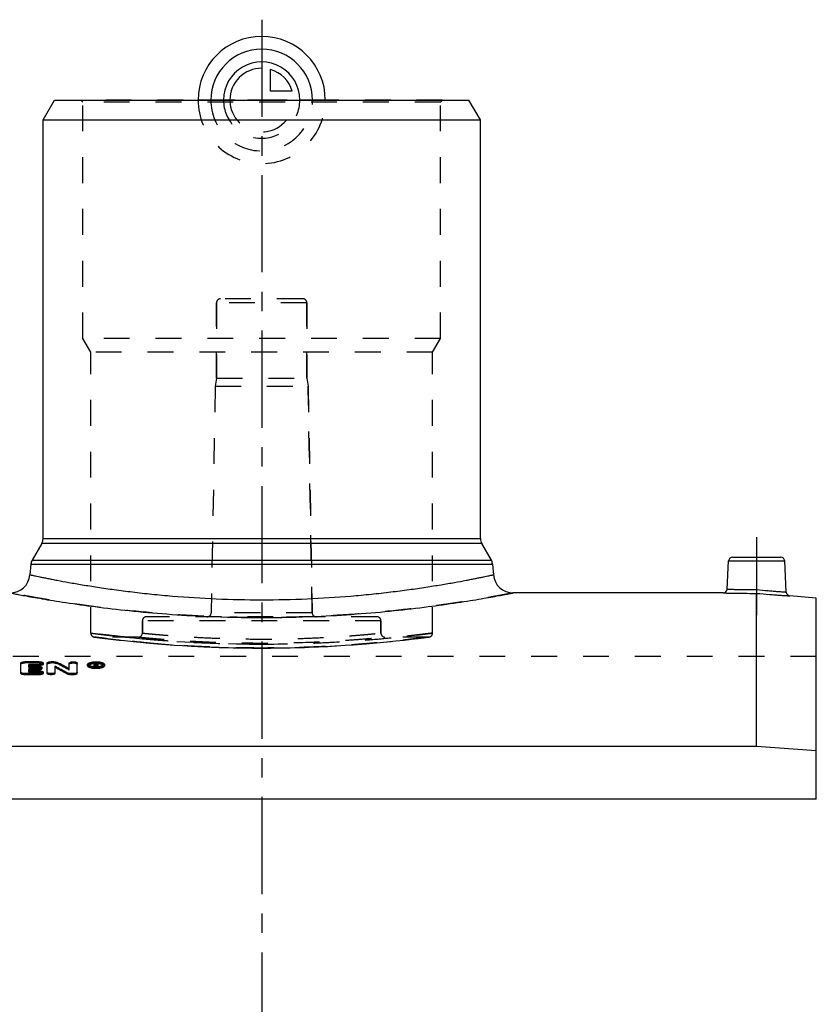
# Model space of a CAD drawing. Header units: millimetres. Extents: x 0 to 1000, y 0 to 1000.
# Tile 3 of 3: x 450 to 650, y 500 to 748. Entities that reach past the tile are written whole.
import ezdxf

# ---------------------------------------------------------------- set-up
doc = ezdxf.new("R2010")
doc.units = ezdxf.units.MM
doc.header["$LTSCALE"] = 65.185185
doc.linetypes.add('CENTER', pattern=[0.6, 0.375, -0.075, 0.075, -0.075])
doc.linetypes.add('HIDDEN', pattern=[0.2, 0.1, -0.1])
for name, color, linetype in [('ACHSEN_S', 7, 'CONTINUOUS'), ('FASEN', 7, 'CONTINUOUS'), ('KOERPER', 7, 'CONTINUOUS'), ('KONST.EL_MIT_GEO', 7, 'CONTINUOUS'), ('KURVEN', 7, 'CONTINUOUS')]:
    doc.layers.add(name, color=color, linetype=linetype)

msp = doc.modelspace()

# ---------------------------------------------------------------- linework, layer by layer
at = {"layer": 'ACHSEN_S', "color": 2, "linetype": 'CENTER'}
msp.add_line((511, 747.72), (511, 252.28), dxfattribs=at)
at = {"layer": 'FASEN', "color": 7, "linetype": 'Continuous'}
for p, q in [((456, 722.5), (458.89, 727.5)), ((458.89, 727.5), (563.11, 727.5)), ((566, 722.5), (563.11, 727.5)), ((456, 722.5), (566, 722.5)), ((650.5, 602.19), (643.87, 602.77)), ((650.5, 551.65), (650.5, 602.19)), ((635.5, 564.89), (386.5, 564.89)), ((650.5, 563.73), (635.5, 564.89))]:
    msp.add_line(p, q, dxfattribs=at)
at = {"layer": 'KOERPER', "color": 7, "linetype": 'Continuous'}
for p, q in [((456, 617.17), (456, 722.5)), ((566, 617.17), (566, 722.5)), ((627.08, 603.5), (574.26, 603.5)), ((650.5, 551.65), (371.5, 551.65))]:
    msp.add_line(p, q, dxfattribs=at)
at = {"layer": 'KOERPER', "color": 8, "linetype": 'HIDDEN'}
for p, q in [((499.65, 657.5), (499.65, 676.5)), ((522.35, 657.5), (522.35, 676.5)), ((499.65, 657.5), (499.3, 655.5)), ((499.65, 657.5), (522.35, 657.5)), ((522.35, 657.5), (522.7, 655.5)), ((499.3, 655.5), (522.7, 655.5)), ((523.7, 598.48), (522.7, 655.5)), ((481, 593.39), (481, 596.5)), ((541, 593.39), (541, 596.5)), ((480, 592.39), (469, 592.39)), ((553, 592.39), (542, 592.39)), ((650.5, 587.5), (371.5, 587.5)), ((650.5, 551.65), (650.5, 587.5))]:
    msp.add_line(p, q, dxfattribs=at)
at = {"layer": 'KOERPER', "color": 2, "linetype": 'CENTER'}
msp.add_line((635.5, 617.5), (635.5, 597.89), dxfattribs=at)
at = {"layer": 'KONST.EL_MIT_GEO', "color": 8, "linetype": 'HIDDEN'}
for p, q in [((466, 727), (465.5, 727.5)), ((556.5, 727.5), (465.5, 727.5)), ((466, 667.5), (466, 727)), ((556, 727), (466, 727)), ((556, 727), (556.5, 727.5)), ((556, 667.5), (556, 727)), ((499.65, 676.5), (499.65, 657.5)), ((522.35, 676.5), (499.65, 676.5)), ((521.35, 677.5), (500.65, 677.5)), ((522.35, 676.5), (522.35, 657.5)), ((468, 664.04), (466, 667.5)), ((556, 667.5), (466, 667.5)), ((554, 664.04), (556, 667.5)), ((468, 593.39), (468, 664.04)), ((554, 664.04), (468, 664.04)), ((554, 593.39), (554, 664.04)), ((499.3, 655.5), (498.3, 598.48)), ((522.7, 655.5), (523.7, 598.48)), ((540, 597.5), (482, 597.5)), ((523.7, 598.48), (498.3, 598.48)), ((481, 596.5), (481, 593.39)), ((541, 596.5), (481, 596.5)), ((541, 596.5), (541, 593.39)), ((468.87, 592.4), (469.31, 592.34)), ((469.31, 592.34), (471, 592.13)), ((471, 592.13), (472.81, 591.91)), ((550.16, 592.03), (551.7, 592.22)), ((551.7, 592.22), (553.13, 592.4)), ((472.81, 591.91), (474.52, 591.71)), ((474.51, 591.71), (476.5, 591.49)), ((476.5, 591.49), (477.97, 591.34)), ((477.97, 591.34), (479.55, 591.18)), ((479.55, 591.18), (481.25, 591.02)), ((481.25, 591.02), (483.04, 590.86)), ((483.04, 590.86), (484.94, 590.7)), ((484.94, 590.7), (486.92, 590.54)), ((486.92, 590.54), (488.98, 590.39)), ((488.98, 590.39), (491.12, 590.25)), ((491.11, 590.25), (493.32, 590.12)), ((493.32, 590.12), (495.59, 590.01)), ((495.58, 590.01), (496.74, 589.95)), ((496.73, 589.95), (497.9, 589.9)), ((497.9, 589.9), (499.08, 589.86)), ((499.07, 589.86), (500.26, 589.81)), ((500.25, 589.81), (501.46, 589.78)), ((501.45, 589.78), (502.66, 589.74)), ((502.65, 589.74), (503.86, 589.71)), ((503.85, 589.71), (505.08, 589.69)), ((505.06, 589.69), (506.3, 589.67)), ((506.28, 589.67), (507.52, 589.65)), ((507.5, 589.65), (508.74, 589.64)), ((508.73, 589.64), (511, 589.63)), ((511, 589.63), (513.27, 589.64)), ((513.26, 589.64), (514.5, 589.65)), ((514.48, 589.65), (515.72, 589.67)), ((515.7, 589.67), (516.94, 589.69)), ((516.92, 589.69), (518.15, 589.71)), ((518.14, 589.71), (519.35, 589.74)), ((519.34, 589.74), (520.55, 589.78)), ((520.54, 589.78), (521.75, 589.81)), ((521.74, 589.81), (522.93, 589.86)), ((522.92, 589.86), (524.1, 589.9)), ((524.1, 589.9), (525.27, 589.95)), ((525.26, 589.95), (526.42, 590.01)), ((526.41, 590.01), (527.56, 590.06)), ((527.55, 590.06), (529.79, 590.19)), ((529.79, 590.19), (531.96, 590.32)), ((531.96, 590.32), (534.06, 590.47)), ((534.06, 590.47), (536.08, 590.62)), ((536.08, 590.62), (538.02, 590.78)), ((538.02, 590.78), (539.87, 590.94)), ((539.87, 590.94), (541.61, 591.1)), ((541.61, 591.1), (543.25, 591.26)), ((543.25, 591.26), (544.78, 591.42)), ((544.78, 591.42), (546.86, 591.64)), ((546.86, 591.64), (548.65, 591.85)), ((548.65, 591.85), (550.16, 592.03)), ((451.43, 585.89), (451.43, 586.18)), ((455.06, 585.89), (451.43, 585.89)), ((452.42, 584.77), (452.42, 585.06)), ((454.73, 584.77), (452.42, 584.77)), ((454.73, 584.77), (454.73, 585.06)), ((455.06, 585.89), (455.06, 586.18)), ((458.03, 585.89), (458.03, 586.18)), ((458.69, 585.89), (458.03, 585.89)), ((458.69, 585.89), (458.69, 586.18)), ((459.53, 585.74), (459.53, 586.03)), ((467.7, 585.19), (467.7, 585.47)), ((469.27, 585.57), (468.85, 585.57)), ((468.85, 584.8), (468.85, 584.94)), ((469.18, 584.8), (468.85, 584.8)), ((469.18, 585.41), (469.18, 585.52)), ((469.27, 585.46), (469.18, 585.46)), ((469.27, 585.23), (469.18, 585.23)), ((469.18, 584.8), (469.18, 584.92)), ((469.27, 585.74), (469.27, 585.85)), ((469.27, 585.23), (469.27, 585.52)), ((469.5, 584.8), (469.5, 584.92)), ((469.84, 584.8), (469.5, 584.8)), ((469.51, 585.32), (469.51, 585.6)), ((469.6, 585.16), (469.6, 585.44)), ((469.84, 584.8), (469.84, 584.94)), ((471, 585.19), (471, 585.47)), ((452.42, 583.6), (452.42, 583.88)), ((455.06, 583.6), (452.42, 583.6)), ((455.06, 583.6), (455.06, 583.88)), ((462.62, 584.09), (462.62, 584.37))]:
    msp.add_line(p, q, dxfattribs=at)
at = {"layer": 'KONST.EL_MIT_GEO', "color": 7, "linetype": 'Continuous'}
for p, q in [((456, 617.17), (566, 617.17)), ((455.67, 615.92), (453.28, 611.78)), ((566.33, 615.92), (455.67, 615.92)), ((566.33, 615.92), (568.72, 611.78)), ((629.45, 612.5), (641.55, 612.5)), ((452.95, 610.75), (452.72, 608.06)), ((452.95, 610.75), (569.05, 610.75)), ((453.28, 611.78), (568.72, 611.78)), ((569.05, 610.75), (569.28, 608.06)), ((628.08, 604.45), (628.45, 611.55)), ((628.45, 611.55), (642.55, 611.55)), ((642.96, 603.71), (642.55, 611.55)), ((635.5, 564.89), (635.5, 603.39)), ((450.44, 583.26), (450.44, 585.85)), ((455.06, 586.18), (451.43, 586.18)), ((452.42, 585.06), (452.42, 585.53)), ((455.06, 585.53), (452.42, 585.53)), ((455.06, 585.24), (452.42, 585.24)), ((454.73, 585.06), (452.42, 585.06)), ((455.06, 585.24), (455.06, 585.53)), ((455.72, 584.44), (455.72, 584.72)), ((456.05, 585.57), (456.05, 585.85)), ((457.04, 583.26), (457.04, 585.85)), ((458.69, 586.18), (458.03, 586.18)), ((459.02, 583.26), (459.02, 585.06)), ((462.62, 584.37), (462.62, 585.85)), ((464.61, 583.26), (464.61, 585.85)), ((467.2, 585.19), (467.2, 585.47)), ((468.85, 584.94), (468.85, 585.85)), ((469.27, 585.85), (468.85, 585.85)), ((469.18, 585.08), (468.85, 585.08)), ((469.18, 585.52), (469.18, 585.74)), ((469.27, 585.74), (469.18, 585.74)), ((469.27, 585.52), (469.18, 585.52)), ((469.18, 584.92), (469.18, 585.41)), ((469.29, 585.41), (469.18, 585.41)), ((469.29, 585.12), (469.18, 585.12)), ((469.27, 585.52), (469.27, 585.74)), ((469.29, 585.12), (469.29, 585.41)), ((469.5, 584.92), (469.5, 585.08)), ((469.84, 585.08), (469.5, 585.08)), ((469.51, 585.6), (469.51, 585.66)), ((469.84, 584.94), (469.84, 585.08)), ((469.85, 585.32), (469.85, 585.66)), ((471.5, 585.19), (471.5, 585.47)), ((451.43, 582.91), (451.43, 583.19)), ((455.06, 583.19), (451.43, 583.19)), ((455.06, 582.91), (451.43, 582.91)), ((452.42, 583.88), (452.42, 584.38)), ((454.73, 584.38), (452.42, 584.38)), ((454.73, 584.1), (452.42, 584.1)), ((455.06, 583.88), (452.42, 583.88)), ((454.73, 584.1), (454.73, 584.38)), ((455.06, 582.91), (455.06, 583.19)), ((456.05, 583.26), (456.05, 583.54)), ((462.11, 583.07), (462.11, 583.36)), ((462.95, 582.91), (462.95, 583.19)), ((463.61, 583.19), (462.95, 583.19)), ((463.61, 582.91), (462.95, 582.91)), ((463.61, 582.91), (463.61, 583.19))]:
    msp.add_line(p, q, dxfattribs=at)
at = {"layer": 'KONST.EL_MIT_GEO', "color": 8, "linetype": 'HIDDEN'}
for centre, radius, start, end in [((500.65, 676.5), 1, 90, 180), ((521.35, 676.5), 1, 0, 90), ((482, 596.5), 1, 90, 180), ((497.3, 598.5), 1, 270, 359), ((524.7, 598.5), 1, 181, 270), ((540, 596.5), 1, 0, 90), ((469, 593.39), 1, 180, 270), ((511.03, 926.57), 335.94, 264.1314, 269.9941), ((480, 593.39), 1, 269.9999, 0), ((510.87, 928.51), 337.88, 270.0227, 275.8518), ((510.78, 914.88), 325.23, 270.0386, 277.4587), ((542, 593.39), 1, 180, 270.0001), ((553, 593.39), 1, 270, 360), ((368.27, 411.71), 196.51, 61.3068, 62.3292), ((469.33, 581.07), 4.66, 93.2821, 95.9073), ((469.35, 580.9), 4.84, 91.8997, 93.2907), ((469.35, 580.7), 5.03, 89.3154, 91.893), ((469.35, 580.78), 4.96, 86.7006, 89.3371), ((469.38, 586.09), 0.955, 283.2496, 285.5407), ((469.37, 581.03), 4.7, 85.3208, 86.6922), ((469.55, 585.6), 0.435, 294.227, 297.4286), ((469.38, 581.15), 4.58, 84.3594, 85.3184)]:
    msp.add_arc(centre, radius, start, end, dxfattribs=at)
at = {"layer": 'KONST.EL_MIT_GEO', "color": 7, "linetype": 'Continuous'}
for centre, radius, start, end in [((453.5, 617.17), 2.5, 330, 360), ((568.5, 617.17), 2.5, 180, 210), ((629.45, 611.5), 1, 90, 177), ((641.55, 611.5), 1, 3, 90), ((455.44, 610.53), 2.5, 150, 175), ((566.56, 610.53), 2.5, 5, 30), ((447.74, 608.5), 5, 270, 355), ((574.26, 608.5), 5, 185, 270), ((627.08, 604.5), 1, 269.9995, 357), ((643.96, 603.76), 1, 183, 265.0005), ((511, 917.7), 320.39, 267.5502, 272.4498), ((364.24, 409.03), 199.92, 60.688, 61.6989), ((364.28, 408.66), 199.98, 60.7108, 61.7211), ((368.24, 412.08), 196.45, 61.2843, 62.3072), ((469.34, 590.76), 6.01, 264.8053, 267.4457), ((469.34, 589.54), 4.63, 265.1728, 266.5747), ((469.35, 589.73), 4.81, 266.5784, 269.3087), ((469.35, 591.01), 6.26, 267.4175, 273.8689), ((469.27, 584.09), 1.76, 88.3578, 89.9815), ((469.27, 586.28), 0.759, 270.0605, 272.0687), ((469.35, 589.76), 4.85, 269.2947, 272.0335), ((469.27, 584.12), 1.73, 86.7323, 88.3621), ((469.28, 584.26), 1.59, 83.2685, 86.7655), ((469.36, 589.64), 4.72, 272.0384, 273.4213), ((469.37, 589.44), 4.53, 273.404, 276.2436)]:
    msp.add_arc(centre, radius, start, end, dxfattribs=at)
for centre, major_axis, start_param, end_param in [((469.5, 281.5), (-25.07, 322.26), -0.358619, -0.355621), ((469.5, 281.5), (-25.05, 321.96), -0.357541, -0.355621), ((469.84, 281.5), (-25.07, 322.26), 5.924566, 5.927895)]:
    msp.add_ellipse(centre, major_axis=major_axis, ratio=0.207588, start_param=start_param, end_param=end_param, dxfattribs=at)
at = {"layer": 'KONST.EL_MIT_GEO', "color": 8, "linetype": 'HIDDEN'}
for centre, end_param in [((469.5, 281.5), -0.357541), ((469.84, 281.5), -0.35529)]:
    msp.add_ellipse(centre, major_axis=(-25.05, 321.96), ratio=0.207588, start_param=-0.358619, end_param=end_param, dxfattribs=at)
at = {"layer": 'KONST.EL_MIT_GEO', "color": 7, "linetype": 'Continuous'}
for points, knots in [([(452.72, 608.06), (452.72, 608.06), (452.75, 608.06), (452.8, 608.04), (452.89, 608.03), (453.01, 608), (453.16, 607.97), (453.44, 607.91), (453.88, 607.82), (454.5, 607.69), (455.26, 607.53), (456.15, 607.35), (457.18, 607.14), (458.33, 606.92), (460.11, 606.58), (462.64, 606.11), (466.01, 605.53), (469.82, 604.92), (474.03, 604.31), (478.59, 603.72), (483.48, 603.17), (490.49, 602.52), (499.7, 601.94), (511, 601.7), (522.3, 601.94), (531.51, 602.52), (538.52, 603.17), (543.41, 603.72), (547.97, 604.31), (552.18, 604.92), (555.99, 605.53), (559.36, 606.11), (561.89, 606.58), (563.67, 606.92), (564.82, 607.14), (565.85, 607.35), (566.74, 607.53), (567.5, 607.69), (568.12, 607.82), (568.56, 607.91), (568.84, 607.97), (568.99, 608), (569.11, 608.03), (569.19, 608.05), (569.24, 608.05), (569.26, 608.06), (569.28, 608.06), (569.28, 608.06)], [0, 0, 0, 0, 0.000152, 0.000609, 0.00137, 0.002435, 0.003802, 0.005471, 0.00971, 0.015138, 0.021741, 0.029499, 0.038392, 0.048394, 0.059479, 0.08478, 0.114038, 0.146969, 0.18326, 0.222577, 0.264558, 0.308817, 0.402486, 0.5, 0.597514, 0.691183, 0.735442, 0.777423, 0.81674, 0.853031, 0.885962, 0.91522, 0.940521, 0.951606, 0.961608, 0.970501, 0.978259, 0.984862, 0.99029, 0.994529, 0.996198, 0.997565, 0.99863, 0.999391, 0.999657, 0.999848, 1, 1, 1, 1]), ([(628.08, 604.45), (628.13, 604.44), (628.32, 604.44), (628.73, 604.43), (629.42, 604.41), (630.33, 604.39), (631.45, 604.37), (633.21, 604.35), (634.59, 604.34), (635.54, 604.34)], [0, 0, 0, 0, 0.019234, 0.076193, 0.168679, 0.293122, 0.444718, 0.617618, 1, 1, 1, 1]), ([(447.74, 603.5), (447.75, 603.5), (447.83, 603.48), (448, 603.45), (448.29, 603.39), (448.69, 603.32), (449.2, 603.22), (450.1, 603.05), (451.49, 602.79), (453.49, 602.43), (455.89, 602.01), (458.68, 601.55), (463.12, 600.86), (469.48, 599.96), (477.94, 598.97), (487.35, 598.13), (493.91, 597.75), (497.31, 597.6)], [0, 0, 0, 0, 0.001165, 0.004658, 0.01047, 0.018587, 0.028992, 0.041658, 0.073659, 0.114303, 0.16324, 0.220063, 0.284317, 0.433106, 0.605264, 0.795978, 1, 1, 1, 1]), ([(524.69, 597.6), (528.09, 597.75), (534.65, 598.13), (544.06, 598.97), (552.52, 599.96), (558.88, 600.86), (563.32, 601.55), (566.11, 602.01), (568.51, 602.43), (570.51, 602.79), (571.9, 603.05), (572.8, 603.22), (573.31, 603.32), (573.71, 603.39), (574, 603.45), (574.17, 603.48), (574.25, 603.5), (574.26, 603.5)], [0, 0, 0, 0, 0.204022, 0.394736, 0.566894, 0.715683, 0.779937, 0.83676, 0.885697, 0.926341, 0.958342, 0.971008, 0.981413, 0.98953, 0.995342, 0.998834, 1, 1, 1, 1]), ([(627.08, 603.5), (627.09, 603.5), (627.15, 603.5), (627.27, 603.5), (627.47, 603.49), (627.75, 603.48), (628.1, 603.47), (628.71, 603.46), (629.63, 603.44), (630.89, 603.42), (632.87, 603.4), (634.43, 603.39), (635.5, 603.39)], [0, 0, 0, 0, 0.004829, 0.019265, 0.043168, 0.076303, 0.118343, 0.168874, 0.293361, 0.444931, 0.61774, 1, 1, 1, 1]), ([(635.5, 603.39), (635.5, 603.48), (635.52, 603.8), (635.53, 604.12), (635.54, 604.34)], [0, 0, 0, 0, 0.299204, 1, 1, 1, 1]), ([(635.5, 603.39), (636.57, 603.3), (638.11, 603.17), (640.09, 603.02), (641.34, 602.93), (642.25, 602.87), (642.86, 602.83), (643.21, 602.81), (643.48, 602.79), (643.68, 602.78), (643.8, 602.77), (643.86, 602.77), (643.87, 602.77)], [0, 0, 0, 0, 0.382314, 0.555083, 0.706628, 0.831111, 0.881645, 0.923688, 0.956826, 0.980732, 0.99517, 1, 1, 1, 1]), ([(635.54, 604.34), (636.48, 604.24), (637.86, 604.12), (639.6, 603.97), (640.71, 603.88), (641.63, 603.81), (642.25, 603.76), (642.62, 603.74), (642.81, 603.72), (642.91, 603.72), (642.96, 603.71)], [0, 0, 0, 0, 0.382282, 0.55513, 0.706728, 0.831212, 0.923751, 0.956866, 0.980751, 1, 1, 1, 1]), ([(450.44, 585.85), (450.44, 585.9), (450.5, 585.98), (450.61, 586.04), (450.79, 586.11), (451.07, 586.16), (451.3, 586.18), (451.43, 586.18)], [0, 0, 0, 0, 0.133034, 0.231104, 0.352231, 0.652759, 1, 1, 1, 1]), ([(454.73, 585.06), (454.86, 585.06), (455.09, 585.04), (455.37, 584.99), (455.55, 584.91), (455.66, 584.85), (455.72, 584.77), (455.72, 584.72)], [0, 0, 0, 0, 0.345628, 0.645178, 0.766255, 0.864675, 1, 1, 1, 1]), ([(455.72, 584.72), (455.72, 584.67), (455.66, 584.59), (455.55, 584.53), (455.37, 584.46), (455.09, 584.4), (454.86, 584.38), (454.73, 584.38)], [0, 0, 0, 0, 0.135538, 0.2341, 0.35526, 0.65471, 1, 1, 1, 1]), ([(455.06, 586.18), (455.19, 586.18), (455.42, 586.16), (455.7, 586.11), (455.88, 586.04), (455.99, 585.98), (456.05, 585.9), (456.05, 585.85)], [0, 0, 0, 0, 0.347245, 0.647793, 0.768924, 0.866982, 1, 1, 1, 1]), ([(456.05, 585.85), (456.05, 585.8), (455.99, 585.73), (455.88, 585.67), (455.7, 585.6), (455.42, 585.54), (455.19, 585.53), (455.06, 585.53)], [0, 0, 0, 0, 0.133234, 0.231434, 0.352648, 0.653095, 1, 1, 1, 1]), ([(456.05, 585.57), (456.05, 585.52), (455.99, 585.44), (455.88, 585.38), (455.7, 585.31), (455.43, 585.26), (455.19, 585.24), (455.06, 585.24)], [0, 0, 0, 0, 0.133257, 0.23275, 0.353158, 0.650624, 1, 1, 1, 1]), ([(457.04, 585.85), (457.04, 585.9), (457.11, 585.98), (457.22, 586.04), (457.39, 586.11), (457.67, 586.16), (457.91, 586.18), (458.03, 586.18)], [0, 0, 0, 0, 0.133034, 0.231104, 0.352231, 0.652759, 1, 1, 1, 1]), ([(458.69, 586.18), (458.85, 586.18), (459.14, 586.16), (459.42, 586.08), (459.53, 586.03)], [0, 0, 0, 0, 0.561391, 1, 1, 1, 1]), ([(462.62, 585.85), (462.62, 585.9), (462.69, 585.98), (462.8, 586.04), (462.97, 586.11), (463.25, 586.16), (463.61, 586.19), (463.98, 586.16), (464.25, 586.11), (464.43, 586.04), (464.54, 585.98), (464.61, 585.9), (464.61, 585.85)], [0, 0, 0, 0, 0.066519, 0.115533, 0.176092, 0.326371, 0.499995, 0.673623, 0.823901, 0.884466, 0.933481, 1, 1, 1, 1]), ([(467.2, 585.47), (467.2, 585.52), (467.24, 585.63), (467.38, 585.76), (467.58, 585.88), (467.85, 585.98), (468.17, 586.07), (468.68, 586.15), (469.35, 586.19), (470.03, 586.15), (470.53, 586.07), (470.86, 585.98), (471.12, 585.88), (471.33, 585.76), (471.46, 585.63), (471.5, 585.52), (471.5, 585.47)], [0, 0, 0, 0, 0.030422, 0.068325, 0.117194, 0.177501, 0.248161, 0.327215, 0.5, 0.672784, 0.751838, 0.822498, 0.882805, 0.931675, 0.969578, 1, 1, 1, 1]), ([(468.79, 584.77), (468.58, 584.79), (468.19, 584.85), (467.74, 584.98), (467.46, 585.12), (467.29, 585.25), (467.2, 585.38), (467.2, 585.47)], [0, 0, 0, 0, 0.352804, 0.645677, 0.762953, 0.85942, 1, 1, 1, 1]), ([(471.5, 585.19), (471.5, 585.14), (471.46, 585.03), (471.33, 584.89), (471.12, 584.77), (470.86, 584.67), (470.53, 584.58), (470.03, 584.49), (469.35, 584.45), (468.67, 584.49), (468.17, 584.58), (467.85, 584.67), (467.58, 584.77), (467.38, 584.89), (467.24, 585.03), (467.2, 585.14), (467.2, 585.19)], [0, 0, 0, 0, 0.030453, 0.069078, 0.118314, 0.177894, 0.248079, 0.328037, 0.49996, 0.67236, 0.752219, 0.822091, 0.881729, 0.931192, 0.969746, 1, 1, 1, 1]), ([(471, 585.47), (471, 585.55), (470.9, 585.68), (470.72, 585.78), (470.51, 585.87), (470.26, 585.93), (469.87, 586), (469.35, 586.03), (468.83, 586), (468.44, 585.93), (468.2, 585.87), (467.99, 585.78), (467.81, 585.68), (467.7, 585.55), (467.7, 585.47)], [0, 0, 0, 0, 0.066861, 0.115903, 0.176417, 0.247333, 0.326661, 0.500004, 0.673339, 0.752667, 0.823581, 0.88411, 0.933134, 1, 1, 1, 1]), ([(467.72, 585.39), (467.72, 585.38), (467.77, 585.3), (467.84, 585.25), (467.89, 585.21)], [0, 0, 0, 0, 0.211054, 1, 1, 1, 1]), ([(467.9, 585.45), (467.88, 585.44), (467.83, 585.4), (467.78, 585.36), (467.76, 585.33)], [0, 0, 0, 0, 0.27657, 1, 1, 1, 1]), ([(467.89, 585.21), (468.03, 585.13), (468.38, 585.01), (468.74, 584.95), (468.95, 584.93)], [0, 0, 0, 0, 0.431321, 1, 1, 1, 1]), ([(468.85, 585.71), (468.67, 585.69), (468.34, 585.63), (468.02, 585.52), (467.9, 585.45)], [0, 0, 0, 0, 0.571971, 1, 1, 1, 1]), ([(469.45, 585.72), (469.44, 585.72), (469.38, 585.74), (469.32, 585.74), (469.27, 585.74)], [0, 0, 0, 0, 0.215809, 1, 1, 1, 1]), ([(469.37, 585.52), (469.38, 585.53), (469.43, 585.53), (469.47, 585.55), (469.49, 585.57)], [0, 0, 0, 0, 0.30385, 1, 1, 1, 1]), ([(469.5, 585.69), (469.5, 585.69), (469.48, 585.7), (469.47, 585.71), (469.45, 585.72)], [0, 0, 0, 0, 0.205394, 1, 1, 1, 1]), ([(469.46, 585.84), (469.52, 585.84), (469.61, 585.82), (469.74, 585.78), (469.84, 585.71), (469.85, 585.66)], [0, 0, 0, 0, 0.358843, 0.653442, 1, 1, 1, 1]), ([(469.51, 585.59), (469.51, 585.59), (469.51, 585.59), (469.51, 585.6), (469.51, 585.6)], [0, 0, 0, 0, 0.505703, 1, 1, 1, 1]), ([(469.73, 585.49), (469.72, 585.48), (469.68, 585.46), (469.64, 585.45), (469.6, 585.44)], [0, 0, 0, 0, 0.226106, 1, 1, 1, 1]), ([(469.83, 585.55), (469.82, 585.55), (469.8, 585.52), (469.76, 585.5), (469.73, 585.49)], [0, 0, 0, 0, 0.205551, 1, 1, 1, 1]), ([(469.83, 585.27), (469.82, 585.27), (469.8, 585.24), (469.78, 585.22), (469.75, 585.21)], [0, 0, 0, 0, 0.211836, 1, 1, 1, 1]), ([(471.5, 585.47), (471.5, 585.38), (471.4, 585.23), (471.21, 585.11), (470.91, 584.96), (470.42, 584.83), (470, 584.78), (469.77, 584.76)], [0, 0, 0, 0, 0.138537, 0.235281, 0.353405, 0.648131, 1, 1, 1, 1]), ([(470.81, 585.45), (470.68, 585.52), (470.36, 585.64), (470.02, 585.69), (469.83, 585.71)], [0, 0, 0, 0, 0.428313, 1, 1, 1, 1]), ([(469.86, 584.94), (470.05, 584.96), (470.37, 585.02), (470.69, 585.14), (470.81, 585.21)], [0, 0, 0, 0, 0.56678, 1, 1, 1, 1]), ([(470.95, 585.33), (470.94, 585.34), (470.9, 585.38), (470.85, 585.42), (470.81, 585.45)], [0, 0, 0, 0, 0.223066, 1, 1, 1, 1]), ([(470.81, 585.21), (470.83, 585.23), (470.9, 585.27), (470.96, 585.34), (470.99, 585.39)], [0, 0, 0, 0, 0.29542, 1, 1, 1, 1]), ([(451.43, 583.19), (451.3, 583.19), (451.07, 583.21), (450.79, 583.27), (450.61, 583.34), (450.5, 583.41), (450.44, 583.49), (450.44, 583.54)], [0, 0, 0, 0, 0.343706, 0.642146, 0.76324, 0.862152, 1, 1, 1, 1]), ([(451.43, 582.91), (451.3, 582.91), (451.07, 582.93), (450.79, 582.99), (450.61, 583.06), (450.5, 583.13), (450.44, 583.21), (450.44, 583.26)], [0, 0, 0, 0, 0.343949, 0.642722, 0.76379, 0.862042, 1, 1, 1, 1]), ([(455.72, 584.44), (455.72, 584.39), (455.66, 584.31), (455.55, 584.25), (455.37, 584.17), (455.1, 584.12), (454.86, 584.1), (454.73, 584.1)], [0, 0, 0, 0, 0.135542, 0.235386, 0.355727, 0.652204, 1, 1, 1, 1]), ([(455.06, 583.88), (455.19, 583.88), (455.42, 583.87), (455.7, 583.81), (455.88, 583.74), (455.99, 583.67), (456.05, 583.59), (456.05, 583.54)], [0, 0, 0, 0, 0.343998, 0.642541, 0.763563, 0.862352, 1, 1, 1, 1]), ([(456.05, 583.54), (456.05, 583.49), (455.99, 583.41), (455.88, 583.34), (455.7, 583.27), (455.42, 583.21), (455.19, 583.19), (455.06, 583.19)], [0, 0, 0, 0, 0.137857, 0.236789, 0.357895, 0.656338, 1, 1, 1, 1]), ([(456.05, 583.26), (456.05, 583.21), (455.99, 583.13), (455.88, 583.06), (455.7, 582.99), (455.43, 582.93), (455.19, 582.91), (455.06, 582.91)], [0, 0, 0, 0, 0.137852, 0.238061, 0.358342, 0.653821, 1, 1, 1, 1]), ([(459.02, 583.54), (459.02, 583.49), (458.96, 583.41), (458.85, 583.34), (458.67, 583.27), (458.4, 583.21), (458.03, 583.18), (457.67, 583.21), (457.39, 583.27), (457.21, 583.34), (457.1, 583.41), (457.04, 583.49), (457.04, 583.54)], [0, 0, 0, 0, 0.06893, 0.118375, 0.178918, 0.328151, 0.499995, 0.671843, 0.821076, 0.881623, 0.931071, 1, 1, 1, 1]), ([(459.02, 583.26), (459.02, 583.21), (458.96, 583.13), (458.85, 583.06), (458.67, 582.99), (458.4, 582.93), (458.03, 582.9), (457.67, 582.93), (457.39, 582.99), (457.22, 583.06), (457.1, 583.13), (457.04, 583.21), (457.04, 583.26)], [0, 0, 0, 0, 0.070053, 0.119095, 0.178603, 0.329527, 0.499899, 0.671723, 0.821223, 0.880819, 0.930357, 1, 1, 1, 1]), ([(462.95, 583.19), (462.79, 583.19), (462.51, 583.22), (462.22, 583.29), (462.11, 583.36)], [0, 0, 0, 0, 0.559865, 1, 1, 1, 1]), ([(462.95, 582.91), (462.79, 582.91), (462.51, 582.94), (462.22, 583.01), (462.11, 583.07)], [0, 0, 0, 0, 0.559804, 1, 1, 1, 1]), ([(464.61, 583.54), (464.61, 583.49), (464.54, 583.41), (464.43, 583.34), (464.26, 583.27), (463.98, 583.21), (463.74, 583.19), (463.61, 583.19)], [0, 0, 0, 0, 0.137856, 0.236788, 0.357881, 0.656319, 1, 1, 1, 1]), ([(464.61, 583.26), (464.61, 583.21), (464.54, 583.13), (464.43, 583.06), (464.25, 582.99), (463.98, 582.93), (463.74, 582.91), (463.61, 582.91)], [0, 0, 0, 0, 0.138009, 0.236751, 0.358629, 0.656222, 1, 1, 1, 1])]:
    msp.add_open_spline(points, degree=3, knots=knots, dxfattribs=at)
at = {"layer": 'KONST.EL_MIT_GEO', "color": 8, "linetype": 'HIDDEN'}
for points, knots in [([(574.26, 603.5), (574.24, 603.5), (574.14, 603.47), (573.9, 603.43), (573.52, 603.36), (572.99, 603.25), (572.3, 603.12), (571.09, 602.9), (569.22, 602.56), (566.56, 602.09), (563.37, 601.56), (559.68, 600.98), (555.52, 600.38), (550.94, 599.78), (544.12, 598.98), (534.88, 598.13), (523.18, 597.46), (511, 597.23), (498.82, 597.46), (487.12, 598.13), (476.34, 599.13), (468.13, 600.14), (462.32, 600.98), (458.63, 601.56), (455.44, 602.09), (452.78, 602.56), (450.91, 602.9), (449.7, 603.12), (449.01, 603.25), (448.48, 603.36), (448.1, 603.43), (447.86, 603.47), (447.76, 603.5), (447.74, 603.5)], [0, 0, 0, 0, 0.000617, 0.002465, 0.00554, 0.00983, 0.015323, 0.022002, 0.038831, 0.06012, 0.085626, 0.115073, 0.148158, 0.18455, 0.223899, 0.309964, 0.403156, 0.500001, 0.596846, 0.690038, 0.776103, 0.851842, 0.884927, 0.914374, 0.93988, 0.961169, 0.977998, 0.984677, 0.99017, 0.99446, 0.997535, 0.999383, 1, 1, 1, 1]), ([(635.5, 603.39), (635.5, 603.48), (635.52, 603.8), (635.53, 604.12), (635.54, 604.34)], [0, 0, 0, 0, 0.299204, 1, 1, 1, 1]), ([(468, 593.39), (468, 593.4), (468.03, 593.39), (468.05, 593.39), (468.13, 593.38), (468.21, 593.37), (468.33, 593.35), (468.54, 593.33), (468.86, 593.28), (469.32, 593.23), (469.89, 593.16), (470.55, 593.08), (471.31, 592.99), (472.16, 592.89), (473.49, 592.74), (475.36, 592.53), (477.87, 592.27), (480.69, 592), (483.8, 591.74), (487.18, 591.48), (490.79, 591.24), (495.95, 590.95), (502.71, 590.7), (508.2, 590.63), (511, 590.63)], [0, 0, 0, 0, 0.000304, 0.001214, 0.00273, 0.004851, 0.007576, 0.010902, 0.019351, 0.030176, 0.043347, 0.058831, 0.076586, 0.096567, 0.118723, 0.169329, 0.227899, 0.293857, 0.366566, 0.445329, 0.529398, 0.617976, 0.805247, 1, 1, 1, 1]), ([(476.69, 592.39), (475.44, 592.52), (473.29, 592.75), (470.58, 593.07), (468.93, 593.28), (468.19, 593.37), (468, 593.39)], [0, 0, 0, 0, 0.428135, 0.742783, 0.935228, 1, 1, 1, 1]), ([(469, 592.39), (469, 592.4), (469.03, 592.39), (469.05, 592.39), (469.13, 592.38), (469.25, 592.36), (469.49, 592.33), (469.84, 592.29), (470.3, 592.23), (470.85, 592.16), (471.5, 592.08), (472.55, 591.95), (474.1, 591.77), (476.21, 591.53), (478.66, 591.27), (481.42, 591.01), (484.46, 590.74), (489, 590.38), (495.14, 590.01), (502.91, 589.71), (508.27, 589.64), (511, 589.64)], [0, 0, 0, 0, 0.000305, 0.001218, 0.002739, 0.004867, 0.010939, 0.019416, 0.030275, 0.043487, 0.059015, 0.076819, 0.119058, 0.169765, 0.228424, 0.29445, 0.367197, 0.445965, 0.61851, 0.805552, 1, 1, 1, 1]), ([(511, 589.64), (505.64, 589.64), (495.74, 589.89), (482.81, 590.82), (474.17, 591.74), (470.07, 592.25), (469, 592.39)], [0, 0, 0, 0, 0.381482, 0.70554, 0.923177, 1, 1, 1, 1]), ([(480, 592.39), (480.05, 592.39), (480.25, 592.37), (480.7, 592.33), (481.44, 592.26), (482.46, 592.17), (483.76, 592.05), (486, 591.87), (489.37, 591.62), (494.01, 591.33), (501.31, 591), (511, 590.82), (520.69, 591), (527.99, 591.33), (532.63, 591.62), (536.43, 591.9), (539.02, 592.12), (540.56, 592.26), (541.3, 592.33), (541.75, 592.37), (541.95, 592.39), (542, 592.39)], [0, 0, 0, 0, 0.002425, 0.009676, 0.021675, 0.038299, 0.059377, 0.084694, 0.146999, 0.222773, 0.309104, 0.5, 0.690897, 0.777228, 0.853001, 0.915306, 0.961701, 0.978325, 0.990324, 0.997575, 1, 1, 1, 1]), ([(481, 593.39), (481, 593.39), (481.02, 593.39), (481.04, 593.39), (481.09, 593.39), (481.18, 593.38), (481.35, 593.36), (481.6, 593.33), (481.92, 593.3), (482.32, 593.27), (482.78, 593.22), (483.53, 593.15), (484.63, 593.05), (486.14, 592.92), (487.88, 592.78), (489.85, 592.64), (492.03, 592.49), (495.27, 592.3), (499.66, 592.09), (505.22, 591.93), (511, 591.87), (516.78, 591.93), (522.34, 592.09), (526.73, 592.3), (529.97, 592.49), (532.15, 592.64), (534.12, 592.78), (535.86, 592.92), (537.37, 593.05), (538.47, 593.15), (539.22, 593.22), (539.68, 593.27), (540.08, 593.3), (540.4, 593.33), (540.65, 593.36), (540.82, 593.38), (540.91, 593.39), (540.96, 593.39), (540.98, 593.39), (541, 593.39), (541, 593.39)], [0, 0, 0, 0, 0.000151, 0.000605, 0.001361, 0.002418, 0.005436, 0.009649, 0.015047, 0.021617, 0.029342, 0.038202, 0.059236, 0.084509, 0.113772, 0.14674, 0.183095, 0.222489, 0.308858, 0.402557, 0.5, 0.597443, 0.691142, 0.777511, 0.816904, 0.85326, 0.886228, 0.915491, 0.940764, 0.961798, 0.970658, 0.978383, 0.984952, 0.990351, 0.994564, 0.997582, 0.998639, 0.999395, 0.999849, 1, 1, 1, 1]), ([(511, 590.63), (516.49, 590.63), (524.46, 590.83), (534.59, 591.44), (541.02, 591.96), (546.3, 592.49), (550.22, 592.92), (552.63, 593.22), (553.72, 593.36), (554, 593.39)], [0, 0, 0, 0, 0.382009, 0.554659, 0.706134, 0.830665, 0.923411, 0.980648, 1, 1, 1, 1]), ([(553, 592.39), (553.02, 592.4), (552.87, 592.37), (552.79, 592.37), (552.5, 592.33), (552.16, 592.29), (551.7, 592.23), (550.9, 592.13), (549.66, 591.97), (547.91, 591.77), (545.79, 591.53), (543.34, 591.27), (540.58, 591.01), (537.54, 590.74), (533, 590.38), (526.86, 590.01), (519.09, 589.71), (513.73, 589.64), (511, 589.64)], [0, 0, 0, 0, 0.001218, 0.004867, 0.010939, 0.019416, 0.030275, 0.043487, 0.076819, 0.119058, 0.169765, 0.228424, 0.29445, 0.367197, 0.445965, 0.61851, 0.805552, 1, 1, 1, 1]), ([(554, 593.39), (554, 593.4), (553.98, 593.39), (553.96, 593.39), (553.91, 593.38), (553.85, 593.38), (553.77, 593.37), (553.63, 593.35), (553.41, 593.32), (553.1, 593.28), (552.72, 593.23), (552.27, 593.18), (551.53, 593.09), (550.45, 592.96), (548.95, 592.78), (547.22, 592.59), (545.97, 592.46), (545.31, 592.39)], [0, 0, 0, 0, 0.001015, 0.004059, 0.009129, 0.016223, 0.025339, 0.036473, 0.064772, 0.101067, 0.145296, 0.197376, 0.257216, 0.399739, 0.571865, 0.772406, 1, 1, 1, 1]), ([(450.44, 585.57), (450.44, 585.62), (450.5, 585.7), (450.61, 585.76), (450.79, 585.83), (451.07, 585.88), (451.3, 585.89), (451.43, 585.89)], [0, 0, 0, 0, 0.13322, 0.23113, 0.353067, 0.652745, 1, 1, 1, 1]), ([(454.73, 584.77), (454.86, 584.77), (455.1, 584.76), (455.37, 584.7), (455.55, 584.63), (455.66, 584.57), (455.72, 584.49), (455.72, 584.44)], [0, 0, 0, 0, 0.34978, 0.644396, 0.76634, 0.866083, 1, 1, 1, 1]), ([(455.06, 585.89), (455.19, 585.89), (455.43, 585.88), (455.7, 585.83), (455.88, 585.76), (455.99, 585.69), (456.05, 585.62), (456.05, 585.57)], [0, 0, 0, 0, 0.351372, 0.646969, 0.768979, 0.868362, 1, 1, 1, 1]), ([(457.04, 585.57), (457.04, 585.62), (457.11, 585.7), (457.22, 585.76), (457.39, 585.83), (457.67, 585.88), (457.91, 585.89), (458.03, 585.89)], [0, 0, 0, 0, 0.13322, 0.23113, 0.353067, 0.652745, 1, 1, 1, 1]), ([(458.69, 585.89), (458.85, 585.89), (459.14, 585.87), (459.42, 585.8), (459.53, 585.74)], [0, 0, 0, 0, 0.561278, 1, 1, 1, 1]), ([(462.62, 585.57), (462.62, 585.62), (462.69, 585.7), (462.8, 585.76), (462.98, 585.83), (463.25, 585.88), (463.62, 585.9), (463.98, 585.88), (464.25, 585.83), (464.43, 585.76), (464.54, 585.7), (464.61, 585.62), (464.61, 585.57)], [0, 0, 0, 0, 0.067642, 0.11627, 0.175805, 0.327786, 0.499898, 0.673476, 0.824017, 0.883638, 0.932759, 1, 1, 1, 1]), ([(467.2, 585.19), (467.2, 585.24), (467.24, 585.35), (467.38, 585.48), (467.58, 585.6), (467.85, 585.7), (468.17, 585.78), (468.68, 585.87), (469.35, 585.91), (470.03, 585.87), (470.53, 585.78), (470.86, 585.7), (471.12, 585.6), (471.33, 585.48), (471.46, 585.34), (471.5, 585.24), (471.5, 585.19)], [0, 0, 0, 0, 0.030415, 0.068891, 0.117986, 0.177487, 0.247672, 0.327712, 0.49996, 0.672685, 0.752625, 0.822497, 0.882055, 0.931376, 0.969782, 1, 1, 1, 1]), ([(467.7, 585.19), (467.7, 585.15), (467.73, 585.07), (467.83, 584.96), (467.99, 584.87), (468.29, 584.75), (468.75, 584.66), (469.35, 584.62), (469.96, 584.66), (470.42, 584.75), (470.71, 584.87), (470.87, 584.96), (470.97, 585.06), (471, 585.15), (471, 585.19)], [0, 0, 0, 0, 0.030365, 0.068933, 0.118235, 0.177842, 0.327515, 0.500102, 0.671714, 0.822162, 0.881733, 0.93068, 0.969367, 1, 1, 1, 1]), ([(469.27, 585.57), (469.34, 585.57), (469.48, 585.56), (469.66, 585.52), (469.79, 585.47), (469.85, 585.41), (469.85, 585.38)], [0, 0, 0, 0, 0.345314, 0.647, 0.865734, 1, 1, 1, 1]), ([(469.41, 585.44), (469.4, 585.45), (469.35, 585.46), (469.31, 585.46), (469.27, 585.46)], [0, 0, 0, 0, 0.235847, 1, 1, 1, 1]), ([(469.27, 585.23), (469.33, 585.23), (469.41, 585.24), (469.49, 585.28), (469.51, 585.3), (469.51, 585.32)], [0, 0, 0, 0, 0.645233, 0.868098, 1, 1, 1, 1]), ([(469.48, 585.42), (469.48, 585.42), (469.46, 585.43), (469.43, 585.44), (469.41, 585.44)], [0, 0, 0, 0, 0.211784, 1, 1, 1, 1]), ([(469.73, 585.2), (469.73, 585.2), (469.7, 585.19), (469.66, 585.18), (469.64, 585.17)], [0, 0, 0, 0, 0.229155, 1, 1, 1, 1]), ([(455.06, 583.6), (455.19, 583.6), (455.43, 583.59), (455.7, 583.53), (455.88, 583.46), (455.99, 583.39), (456.05, 583.31), (456.05, 583.26)], [0, 0, 0, 0, 0.348153, 0.641781, 0.763664, 0.86378, 1, 1, 1, 1])]:
    msp.add_open_spline(points, degree=3, knots=knots, dxfattribs=at)
at = {"layer": 'KONST.EL_MIT_GEO', "color": 7, "linetype": 'Continuous'}
for points in [[(467.7, 585.47), (467.7, 585.44), (467.71, 585.42), (467.72, 585.39)], [(469.29, 585.52), (469.32, 585.52), (469.34, 585.52), (469.37, 585.52)], [(469.49, 585.57), (469.5, 585.57), (469.51, 585.58), (469.51, 585.59)], [(469.51, 585.66), (469.51, 585.67), (469.51, 585.68), (469.5, 585.69)], [(469.85, 585.6), (469.85, 585.58), (469.84, 585.57), (469.83, 585.55)], [(469.85, 585.32), (469.85, 585.3), (469.84, 585.28), (469.83, 585.27)], [(470.99, 585.39), (471, 585.42), (471, 585.44), (471, 585.47)]]:
    msp.add_open_spline(points, degree=3, dxfattribs=at)
at = {"layer": 'KONST.EL_MIT_GEO', "color": 8, "linetype": 'HIDDEN'}
for points in [[(467.72, 585.27), (467.71, 585.24), (467.7, 585.21), (467.7, 585.19)], [(467.76, 585.33), (467.74, 585.31), (467.73, 585.29), (467.72, 585.27)], [(469.5, 585.4), (469.5, 585.41), (469.49, 585.42), (469.48, 585.42)], [(469.51, 585.38), (469.51, 585.39), (469.51, 585.4), (469.5, 585.4)], [(470.99, 585.26), (470.98, 585.29), (470.96, 585.31), (470.95, 585.33)], [(471, 585.19), (471, 585.21), (471, 585.24), (470.99, 585.26)]]:
    msp.add_open_spline(points, degree=3, dxfattribs=at)
at = {"layer": 'KURVEN', "color": 40, "linetype": 'Continuous'}
for p, q in [((511, 737.1), (511, 727.5)), ((513.2, 729.7), (513.2, 735.19)), ((518.69, 729.7), (513.2, 729.7))]:
    msp.add_line(p, q, dxfattribs=at)
at = {"layer": 'KURVEN', "color": 8, "linetype": 'HIDDEN'}
msp.add_line((527, 727.5), (495, 727.5), dxfattribs=at)
at = {"layer": 'KURVEN', "color": 40, "linetype": 'Continuous'}
for radius, start, end in [(16, 0, 180), (12.8, 0, 180), (9.6, 0, 180.0001), (8, 90, 180.0001), (8, 15.962, 74.038)]:
    msp.add_arc((511, 727.5), radius, start, end, dxfattribs=at)
at = {"layer": 'KURVEN', "color": 8, "linetype": 'HIDDEN'}
for radius, start in [(16, 180), (12.8, 180), (9.6, 180.0001), (8, 180.0001)]:
    msp.add_arc((511, 727.5), radius, start, 360, dxfattribs=at)

doc.saveas('drawing.dxf')
